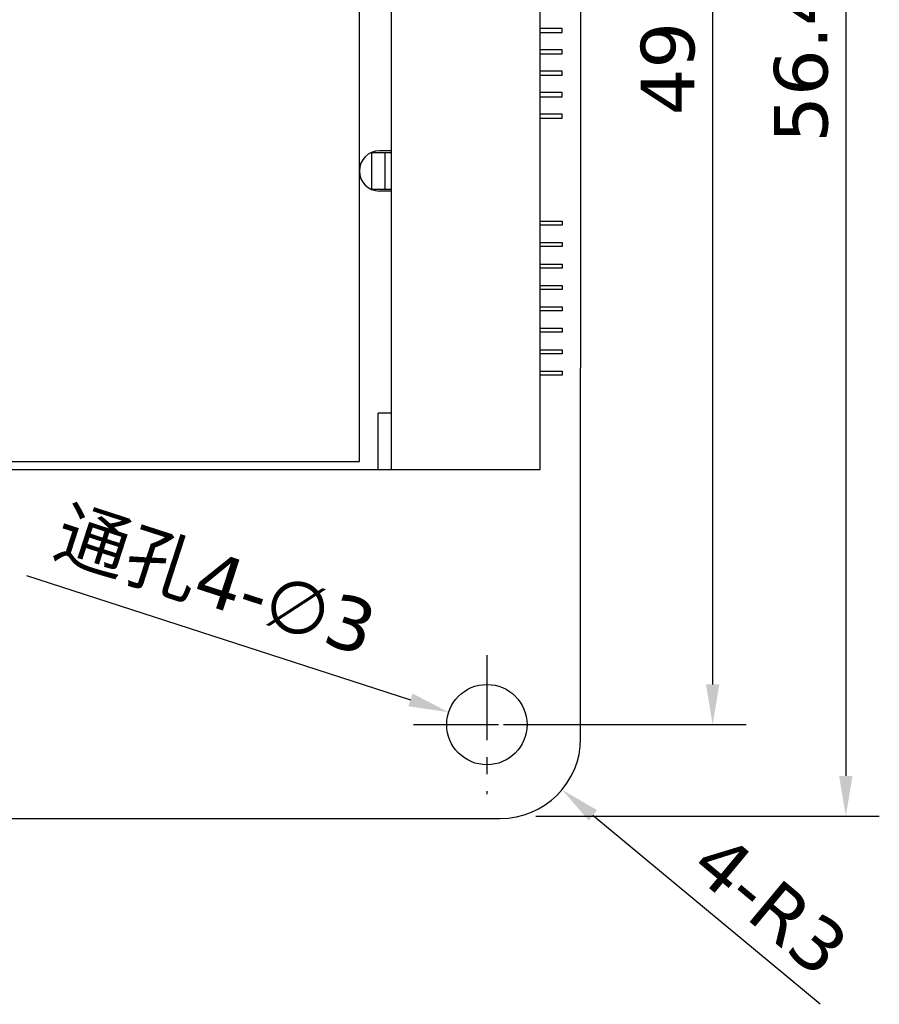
# Model space of a CAD drawing. Header units: millimetres. Extents: x 47 to 165, y 210 to 378.
# Tile 9 of 10: x 133 to 165, y 305 to 341. Entities that reach past the tile are written whole.
import ezdxf

# ---------------------------------------------------------------- set-up
doc = ezdxf.new("R2010")
doc.units = ezdxf.units.MM
doc.header["$LTSCALE"] = 0.1
doc.header["$PDMODE"] = 3
doc.header["$PDSIZE"] = 0.3125
doc.linetypes.add('CENTER', pattern=[50.8, 31.75, -6.35, 6.35, -6.35])
doc.layers.get('0').update_dxf_attribs({"linetype": 'CONTINUOUS'})
doc.layers.get('Defpoints').update_dxf_attribs({"linetype": 'CONTINUOUS'})
doc.layers.add('Dim', color=6, linetype='CONTINUOUS', lineweight=13)
doc.styles.add('Verdana', font='verdana.ttf', dxfattribs={"height": 2})
doc.dimstyles.new('aaaaaaaa 3.0', dxfattribs={"dimtxt": 2, "dimasz": 1.5, "dimexe": 1.25, "dimexo": 0.625, "dimtad": 1, "dimdec": 1, "dimzin": 9, "dimdsep": 46, "dimtxsty": 'Verdana', "dimcen": 0, "dimazin": 0, "dimtfac": 1, "dimtofl": 0, "dimtmove": 0, "dimatfit": 3, "dimfxl": 1, "dimlwd": 25, "dimlwe": 25, "dimarcsym": 0})

# ---------------------------------------------------------------- blocks, each defined once
blk = doc.blocks.new('*D56')
at = {"layer": 'Defpoints', "color": 0}
for p in [(150.74, 368.137), (151.208, 311.735), (163.404, 311.735)]:
    blk.add_point(p, dxfattribs=at)
at = {"layer": 'Dim', "color": 0, "lineweight": 25}
for p, q in [((151.365, 368.137), (164.654, 368.137)), ((163.404, 366.637), (163.404, 313.235)), ((151.833, 311.735), (164.654, 311.735))]:
    blk.add_line(p, q, dxfattribs=at)
at = {"layer": 'Dim', "color": 0}
for points in [[(163.654, 366.637), (163.154, 366.637), (163.404, 368.137)], [(163.154, 313.235), (163.654, 313.235), (163.404, 311.735)]]:
    blk.add_solid(points, dxfattribs=at)
at = {"layer": 'Dim', "color": 0, "insert": (161.74, 339.936), "char_height": 2, "attachment_point": 5, "rotation": 90, "style": 'Verdana'}
blk.add_mtext('56.4', dxfattribs=at)
blk = doc.blocks.new('*D58')
at = {"layer": 'Defpoints', "color": 0}
for p in [(150.006, 364.151), (150.006, 315.151), (158.433, 315.151)]:
    blk.add_point(p, dxfattribs=at)
at = {"layer": 'Dim', "color": 0, "lineweight": 25}
for p, q in [((150.631, 364.151), (159.683, 364.151)), ((158.433, 362.651), (158.433, 316.651)), ((150.631, 315.151), (159.683, 315.151))]:
    blk.add_line(p, q, dxfattribs=at)
at = {"layer": 'Dim', "color": 0}
for points in [[(158.683, 362.651), (158.183, 362.651), (158.433, 364.151)], [(158.183, 316.651), (158.683, 316.651), (158.433, 315.151)]]:
    blk.add_solid(points, dxfattribs=at)
at = {"layer": 'Dim', "color": 0, "insert": (156.769, 339.651), "char_height": 2, "attachment_point": 5, "rotation": 90, "style": 'Verdana'}
blk.add_mtext('49', dxfattribs=at)
blk = doc.blocks.new('*D60')
at = {"layer": 'Defpoints', "color": 0}
for p in [(150.506, 314.642), (152.812, 312.723)]:
    blk.add_point(p, dxfattribs=at)
at = {"layer": 'Dim', "color": 0, "lineweight": 25}
blk.add_line((162.441, 304.707), (153.965, 311.763), dxfattribs=at)
at = {"layer": 'Dim', "color": 0}
blk.add_solid([(154.124, 311.955), (153.805, 311.571), (152.812, 312.723)], dxfattribs=at)
at = {"layer": 'Dim', "color": 0, "insert": (160.587, 308.418), "char_height": 2, "attachment_point": 5, "rotation": 320.2231, "style": 'Verdana'}
blk.add_mtext('4-R3', dxfattribs=at)
blk = doc.blocks.new('*D68')
at = {"layer": 'Defpoints', "color": 0}
for p in [(148.579, 315.614), (151.433, 314.689)]:
    blk.add_point(p, dxfattribs=at)
at = {"layer": 'Dim', "color": 0, "lineweight": 25}
blk.add_line((132.814, 320.725), (147.152, 316.077), dxfattribs=at)
at = {"layer": 'Dim', "color": 0}
blk.add_solid([(147.075, 315.839), (147.229, 316.314), (148.579, 315.614)], dxfattribs=at)
at = {"layer": 'Dim', "color": 0, "insert": (139.857, 320.444), "char_height": 2, "attachment_point": 5, "rotation": 342.0349, "style": 'Verdana'}
blk.add_mtext('通孔4-∅3', dxfattribs=at)

msp = doc.modelspace()

# ---------------------------------------------------------------- linework, layer by layer
at = {"color": 7, "linetype": 'Continuous'}
for p, q in [((153.506, 314.642), (153.514, 365.151)), ((146.445, 324.678), (146.445, 354.678)), ((151.995, 324.678), (151.995, 354.678)), ((145.245, 324.978), (145.245, 354.378)), ((152.815, 341.153), (151.995, 341.153)), ((151.995, 341.003), (152.815, 341.003)), ((152.815, 341.003), (152.815, 341.153)), ((152.815, 340.353), (151.995, 340.353)), ((151.995, 340.203), (152.815, 340.203)), ((152.815, 340.203), (152.815, 340.353)), ((152.815, 339.553), (151.995, 339.553)), ((151.995, 339.403), (152.815, 339.403)), ((152.815, 339.403), (152.815, 339.553)), ((152.815, 338.753), (151.995, 338.753)), ((152.815, 338.603), (152.815, 338.753)), ((151.995, 338.603), (152.815, 338.603)), ((152.815, 337.953), (151.995, 337.953)), ((152.815, 337.803), (152.815, 337.953)), ((151.995, 337.803), (152.815, 337.803)), ((145.695, 336.513), (145.695, 335.143)), ((145.696, 336.513), (146.445, 336.513)), ((146.445, 336.578), (145.995, 336.578)), ((146.195, 336.513), (146.195, 335.143)), ((145.696, 335.143), (146.445, 335.143)), ((146.445, 335.078), (145.995, 335.078)), ((151.995, 333.953), (152.815, 333.953)), ((152.815, 333.953), (152.815, 333.803)), ((152.815, 333.803), (151.995, 333.803)), ((151.995, 333.153), (152.815, 333.153)), ((152.815, 333.153), (152.815, 333.003)), ((152.815, 333.003), (151.995, 333.003)), ((151.995, 332.353), (152.815, 332.353)), ((152.815, 332.203), (151.995, 332.203)), ((152.815, 332.353), (152.815, 332.203)), ((151.995, 331.553), (152.815, 331.553)), ((152.815, 331.403), (151.995, 331.403)), ((152.815, 331.553), (152.815, 331.403)), ((151.995, 330.753), (152.815, 330.753)), ((152.815, 330.603), (151.995, 330.603)), ((152.815, 330.753), (152.815, 330.603)), ((151.995, 329.953), (152.815, 329.953)), ((152.815, 329.953), (152.815, 329.803)), ((152.815, 329.803), (151.995, 329.803)), ((151.995, 329.153), (152.815, 329.153)), ((152.815, 329.153), (152.815, 329.003)), ((152.815, 329.003), (151.995, 329.003)), ((151.995, 328.353), (152.815, 328.353)), ((152.815, 328.203), (151.995, 328.203)), ((152.815, 328.353), (152.815, 328.203)), ((146.445, 326.778), (145.945, 326.778)), ((145.945, 324.678), (145.945, 326.778)), ((104.345, 324.978), (145.245, 324.978)), ((98.445, 324.678), (151.995, 324.678)), ((91.496, 311.651), (150.506, 311.642))]:
    msp.add_line(p, q, dxfattribs=at)
at = {"color": 1, "linetype": 'CENTER'}
for p, q in [((150.006, 317.751), (150.006, 312.552)), ((147.261, 315.151), (152.75, 315.151))]:
    msp.add_line(p, q, dxfattribs=at)
at = {"color": 7, "linetype": 'Continuous'}
msp.add_circle((150.006, 315.151), 1.5, dxfattribs=at)
for centre, radius, start, end in [((145.995, 335.828), 0.75, 90, 270), ((150.506, 314.642), 3, 269.992, 359.9911)]:
    msp.add_arc(centre, radius, start, end, dxfattribs=at)

# ---------------------------------------------------------------- dimensions: what is measured, and where the dimension line sits
at = {"layer": 'Dim'}
dim = msp.add_linear_dim(base=(163.404, 311.735), p1=(150.74, 368.137), p2=(151.208, 311.735), angle=90, dimstyle='aaaaaaaa 3.0', dxfattribs=at)
dim.commit()
dim.dimension.update_dxf_attribs({"geometry": '*D56', "text_midpoint": (163.404, 339.936), "dimtype": 160})
dim = msp.add_linear_dim(base=(158.433, 315.151), p1=(150.006, 364.151), p2=(150.006, 315.151), angle=90, dimstyle='aaaaaaaa 3.0', dxfattribs=at)
dim.commit()
dim.dimension.update_dxf_attribs({"geometry": '*D58', "text_midpoint": (156.769, 339.651)})
dim = msp.add_diameter_dim_2p(p1=(151.433, 314.689), p2=(148.579, 315.614), text='通孔4-<>', dimstyle='aaaaaaaa 3.0', override={"dimgap": 0.625, "dimtad": 1, "dimtih": 0, "dimtoh": 0, "dimdec": 1, "dimlfac": 1, "dimpost": '', "dimcen": 0, "dimse1": 0, "dimse2": 0, "dimsd1": 0, "dimsd2": 0, "dimtix": 0, "dimtofl": 0, "dimatfit": 3, "dimtvp": 0.1}, dxfattribs=at)
dim.commit()
dim.dimension.update_dxf_attribs({"geometry": '*D68', "text_midpoint": (140.734, 318.158), "dimtype": 163})
dim = msp.add_radius_dim(center=(150.506, 314.642), mpoint=(152.812, 312.723), text='4-<>', dimstyle='aaaaaaaa 3.0', override={"dimgap": 0.625, "dimtad": 1, "dimtih": 0, "dimtoh": 0, "dimdec": 1, "dimlfac": 1, "dimpost": '', "dimcen": 0, "dimse1": 0, "dimse2": 0, "dimsd1": 0, "dimsd2": 0, "dimtix": 0, "dimtofl": 0, "dimatfit": 3, "dimtvp": 0.1}, dxfattribs=at)
dim.commit()
dim.dimension.update_dxf_attribs({"geometry": '*D60', "text_midpoint": (159.521, 307.138), "dimtype": 164})

doc.saveas('drawing.dxf')
